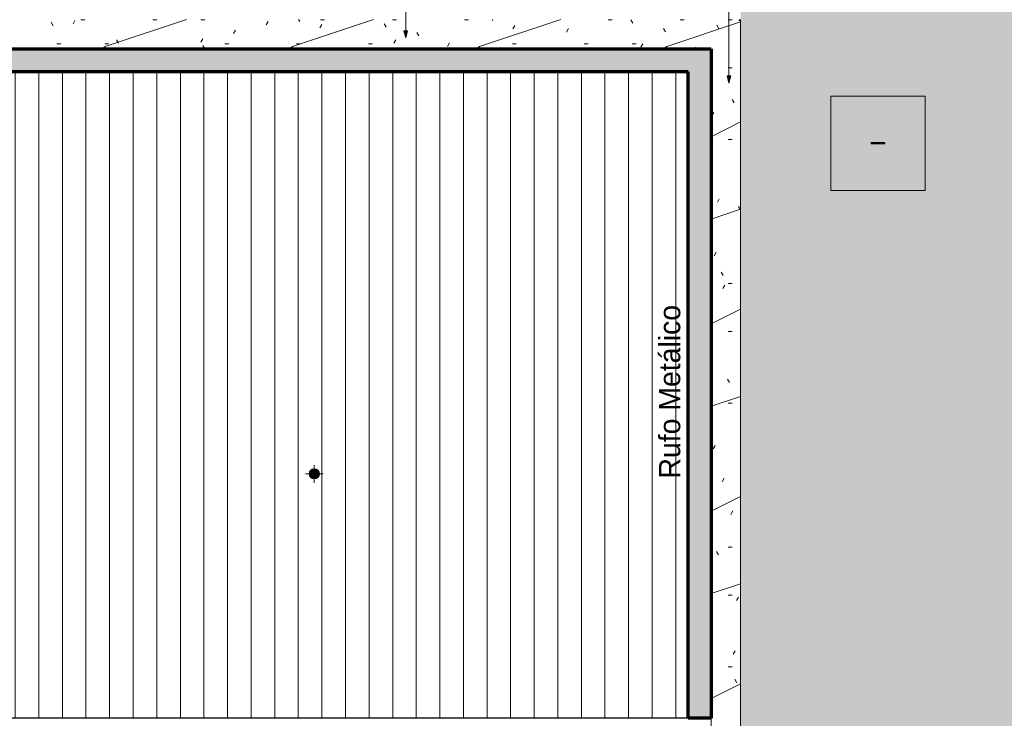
# Model space of a CAD drawing. Header units: millimetres. Extents: x -62808 to 71352, y -27667 to 33271.
# Tile 6 of 71: x -15962 to -7614, y -21568 to -15645. Entities that reach past the tile are written whole.
import ezdxf

# ---------------------------------------------------------------- set-up
doc = ezdxf.new("R2010")
doc.units = ezdxf.units.MM
for name, color, linetype, lineweight in [('A-DETL', 90, 'Continuous', 9), ('A-FLOR', 192, 'Continuous', 18), ('A-FLOR-PATT', 8, 'Continuous', 18), ('A-GENM', 13, 'Continuous', 9), ('A-ROOF', 132, 'Continuous', 9), ('A-ROOF-OTLN', 132, 'Continuous', 9), ('A-ROOF-PATT', 132, 'Continuous', 9), ('G-ANNO-TEXT', 231, 'Continuous', 9), ('P-PIPE', 3, 'Continuous', 9), ('P-PIPE-CNTR', 3, 'Continuous', 9), ('P-SANR-FIXT', 6, 'Continuous', 9)]:
    doc.layers.add(name, color=color, linetype=linetype, lineweight=lineweight)
doc.styles.add('Century Gothic', font='GOTHIC.TTF', dxfattribs={"height": 180})

# ---------------------------------------------------------------- blocks, each defined once
blk = doc.blocks.new('ESG_Caixa de Inspeção de Alvenaria - Caixa de Inspeção de Alvenaria-25896745-PLANTA DE IMPERMEABILIZAÇÃO - COBERTURA')
at = {"layer": 'P-SANR-FIXT'}
for points in [[(-45.1, 5), (-56.4, 2.5), (-55.2, 2.5), (-54.5, 0), (-29.8, 0), (-25, 3.5), (-40.5, 4.9), (-42.2, 4.9)], [(-48.4, 0), (-54.5, 0), (-55.6, -2.5), (-54.1, -3.6), (-45.1, -5), (-30, -4.3), (-25, -3.5), (-30.9, 0), (-45.1, 0)], [(25, 5), (-25, 4.3), (-25, 0), (25, 0), (25, 4.9)], [(-25, 0), (-25, -5), (25, -4.3), (25, 0)]]:
    blk.add_hatch(color=8, dxfattribs=at).paths.add_polyline_path(points)
h = blk.add_hatch(color=8, dxfattribs=at)
h.paths.add_polyline_path([(35.9, 5), (25, 4.3), (31.3, 0), (56.2, 0), (54.5, 4.6), (47.1, 5), (38.7, 4.5), (36.6, 4.9)])
h.paths.add_polyline_path([(25, 2.5), (27.4, 0), (29.8, 0), (27.2, 1.4)])
h = blk.add_hatch(color=8, dxfattribs=at)
h.paths.add_polyline_path([(48.4, 0), (29.8, 0), (25, -4.3), (37.2, -4.8), (43.7, -4.3), (53, -4.9), (55.5, -3.5), (56.2, 0), (50.6, 0)])
h.paths.add_polyline_path([(29.8, 0), (27.4, 0), (27.4, -1.2)])
at = {"layer": 'P-SANR-FIXT', "color": 253}
for p, q in [((25, 5), (-25, 5)), ((-25, -5), (25, -5))]:
    blk.add_line(p, q, dxfattribs=at)
at = {"layer": 'P-SANR-FIXT', "color": 253, "flags": 128}
for points in [[(-58.3, 0), (-58.3, 0.2), (-58.3, 0.4), (-58.3, 0.6), (-58.3, 0.8), (-58.2, 1), (-58.2, 1.2), (-58.1, 1.4), (-58.1, 1.6), (-58, 1.8), (-57.9, 1.9), (-57.9, 2.1), (-57.8, 2.3), (-57.7, 2.5), (-57.6, 2.7), (-57.5, 2.8), (-57.3, 3), (-57.2, 3.1), (-57.1, 3.3), (-57, 3.4), (-56.8, 3.6), (-56.7, 3.7), (-56.5, 3.9), (-56.4, 4), (-56.2, 4.1), (-56, 4.2), (-55.9, 4.3), (-55.7, 4.4), (-55.5, 4.5), (-55.3, 4.6), (-55.1, 4.7), (-55, 4.7), (-54.8, 4.8), (-54.6, 4.8), (-54.4, 4.9), (-54.2, 4.9), (-54, 5), (-53.8, 5), (-53.6, 5), (-53.4, 5), (-53.3, 5)], [(-53.3, -5), (-53.5, -5), (-53.7, -5), (-53.9, -5), (-54.1, -4.9), (-54.3, -4.9), (-54.5, -4.9), (-54.7, -4.8), (-54.9, -4.7), (-55.1, -4.7), (-55.3, -4.6), (-55.5, -4.5), (-55.6, -4.4), (-55.8, -4.3), (-56, -4.2), (-56.2, -4.1), (-56.3, -4), (-56.5, -3.9), (-56.6, -3.8), (-56.8, -3.6), (-56.9, -3.5), (-57.1, -3.3), (-57.2, -3.2), (-57.3, -3), (-57.4, -2.9), (-57.5, -2.7), (-57.6, -2.5), (-57.7, -2.4), (-57.8, -2.2), (-57.9, -2), (-58, -1.8), (-58.1, -1.6), (-58.1, -1.4), (-58.2, -1.2), (-58.2, -1), (-58.3, -0.8), (-58.3, -0.7), (-58.3, -0.5), (-58.3, -0.3), (-58.3, -0.1), (-58.3, 0)], [(-25, 5), (-26.1, 5), (-27.3, 5), (-28.4, 5), (-29.5, 5), (-30.6, 5), (-31.7, 5), (-32.8, 5), (-33.9, 5), (-35, 5), (-36, 5), (-37.1, 5), (-38.1, 5), (-39.1, 5), (-40.1, 5), (-41, 5), (-41.9, 5), (-42.8, 5), (-43.7, 5), (-44.5, 5), (-45.3, 5), (-46.1, 5), (-46.8, 5), (-47.5, 5), (-48.2, 5), (-48.8, 5), (-49.4, 5), (-50, 5), (-50.5, 5), (-51, 5), (-51.4, 5), (-51.8, 5), (-52.1, 5), (-52.4, 5), (-52.7, 5), (-52.9, 5), (-53.1, 5), (-53.2, 5), (-53.3, 5), (-53.3, 5)], [(-53.3, 5), (-53.3, 5), (-53.3, 5)], [(53.3, 5), (53.3, 5), (53.2, 5), (53.1, 5), (53, 5), (52.8, 5), (52.5, 5), (52.2, 5), (51.9, 5), (51.5, 5), (51.1, 5), (50.6, 5), (50.1, 5), (49.6, 5), (49, 5), (48.4, 5), (47.7, 5), (47, 5), (46.3, 5), (45.5, 5), (44.7, 5), (43.9, 5), (43.1, 5), (42.2, 5), (41.2, 5), (40.3, 5), (39.3, 5), (38.4, 5), (37.3, 5), (36.3, 5), (35.3, 5), (34.2, 5), (33.1, 5), (32, 5), (30.9, 5), (29.8, 5), (28.7, 5), (27.6, 5), (26.4, 5), (25.3, 5), (25, 5)], [(53.3, 5), (53.5, 5), (53.7, 5), (53.9, 5), (54.1, 4.9), (54.3, 4.9), (54.5, 4.9), (54.7, 4.8), (54.9, 4.7), (55.1, 4.7), (55.3, 4.6), (55.5, 4.5), (55.6, 4.4), (55.8, 4.3), (56, 4.2), (56.2, 4.1), (56.3, 4), (56.5, 3.9), (56.6, 3.8), (56.8, 3.6), (56.9, 3.5), (57.1, 3.3), (57.2, 3.2), (57.3, 3), (57.4, 2.9), (57.5, 2.7), (57.6, 2.5), (57.7, 2.4), (57.8, 2.2), (57.9, 2), (58, 1.8), (58.1, 1.6), (58.1, 1.4), (58.2, 1.2), (58.2, 1), (58.3, 0.8), (58.3, 0.7), (58.3, 0.5), (58.3, 0.3), (58.3, 0.1), (58.3, 0)], [(53.3, 5), (53.3, 5), (53.3, 5)], [(58.3, 0), (58.3, -0.2), (58.3, -0.4), (58.3, -0.6), (58.3, -0.8), (58.2, -1), (58.2, -1.2), (58.1, -1.4), (58.1, -1.6), (58, -1.8), (57.9, -1.9), (57.9, -2.1), (57.8, -2.3), (57.7, -2.5), (57.6, -2.7), (57.5, -2.8), (57.3, -3), (57.2, -3.1), (57.1, -3.3), (57, -3.4), (56.8, -3.6), (56.7, -3.7), (56.5, -3.9), (56.4, -4), (56.2, -4.1), (56, -4.2), (55.9, -4.3), (55.7, -4.4), (55.5, -4.5), (55.3, -4.6), (55.1, -4.7), (55, -4.7), (54.8, -4.8), (54.6, -4.8), (54.4, -4.9), (54.2, -4.9), (54, -5), (53.8, -5), (53.6, -5), (53.4, -5), (53.3, -5)], [(-53.3, -5), (-53.3, -5), (-53.3, -5)], [(-53.3, -5), (-53.3, -5), (-53.2, -5), (-53.1, -5), (-53, -5), (-52.8, -5), (-52.5, -5), (-52.2, -5), (-51.9, -5), (-51.5, -5), (-51.1, -5), (-50.6, -5), (-50.1, -5), (-49.6, -5), (-49, -5), (-48.4, -5), (-47.7, -5), (-47, -5), (-46.3, -5), (-45.5, -5), (-44.7, -5), (-43.9, -5), (-43.1, -5), (-42.2, -5), (-41.2, -5), (-40.3, -5), (-39.3, -5), (-38.4, -5), (-37.3, -5), (-36.3, -5), (-35.3, -5), (-34.2, -5), (-33.1, -5), (-32, -5), (-30.9, -5), (-29.8, -5), (-28.7, -5), (-27.6, -5), (-26.4, -5), (-25.3, -5), (-25, -5)], [(25, -5), (26.1, -5), (27.3, -5), (28.4, -5), (29.5, -5), (30.6, -5), (31.7, -5), (32.8, -5), (33.9, -5), (35, -5), (36, -5), (37.1, -5), (38.1, -5), (39.1, -5), (40.1, -5), (41, -5), (41.9, -5), (42.8, -5), (43.7, -5), (44.5, -5), (45.3, -5), (46.1, -5), (46.8, -5), (47.5, -5), (48.2, -5), (48.8, -5), (49.4, -5), (50, -5), (50.5, -5), (51, -5), (51.4, -5), (51.8, -5), (52.1, -5), (52.4, -5), (52.7, -5), (52.9, -5), (53.1, -5), (53.2, -5), (53.3, -5), (53.3, -5)], [(53.3, -5), (53.3, -5), (53.3, -5)]]:
    blk.add_lwpolyline(points, dxfattribs=at)
at = {"layer": 'P-SANR-FIXT', "color": 253}
for centre, start_param, end_param in [((-53.3, 0), 5.759587, 7.853982), ((-53.3, 0), 1.570796, 3.665191), ((53.3, 0), 4.712389, 6.283185), ((53.3, 0), 3.141593, 4.712389)]:
    blk.add_ellipse(centre, major_axis=(0, 5), ratio=0.998268, start_param=start_param, end_param=end_param, dxfattribs=at)
blk = doc.blocks.new('Laje Concreto _Inspeção_ - Laje Concreto _Inspeção_-25449057-PLANTA DE IMPERMEABILIZAÇÃO - COBERTURA')
at = {"layer": 'A-GENM', "color": 250}
for p, q in [((800, 400), (0, 400)), ((0, 400), (0, -400)), ((800, -400), (800, 400)), ((0, -400), (800, -400))]:
    blk.add_line(p, q, dxfattribs=at)
blk = doc.blocks.new('ESG_Serie Normal_Terminal de Ventilacao - Standard-V27-PLANTA DE IMPERMEABILIZAÇÃO - COBERTURA')
at = {"layer": 'P-PIPE'}
h = blk.add_hatch(color=256, dxfattribs=at)
h.paths.add_polyline_path([(-13464.1, -19538.7), (-13449.6, -19535.8), (-13439.2, -19530.3), (-13431.1, -19522.7), (-13425.3, -19513.6), (-13422.3, -19505.8), (-13421, -19495.6), (-13423.9, -19480.8), (-13429.3, -19470.7), (-13437.1, -19462.4), (-13446, -19456.8), (-13456.7, -19453.4), (-13465.6, -19452.6), (-13478.6, -19455.3), (-13489, -19460.8), (-13497, -19468.2), (-13502.9, -19477.5), (-13505.9, -19485.8), (-13507.2, -19495.6), (-13504.2, -19510.3), (-13498.8, -19520.5), (-13491.1, -19528.7), (-13482, -19534.4), (-13473.8, -19537.4), (-13465.6, -19538.5)])
h.paths.add_polyline_path([(-13464.1, -19537.2), (-13478.4, -19534.3), (-13488.4, -19529), (-13496.1, -19521.7), (-13501.6, -19512.9), (-13504.5, -19505.3), (-13505.5, -19493.9), (-13502.7, -19480.8), (-13497.5, -19471.3), (-13490.2, -19463.5), (-13481.5, -19458.1), (-13473.5, -19455.1), (-13462.6, -19454.1), (-13449.7, -19456.8), (-13439.8, -19462.1), (-13432.3, -19469.1), (-13426.5, -19478.2), (-13423.8, -19484.8), (-13422.6, -19497.2), (-13425.5, -19510.3), (-13430.6, -19519.8), (-13437.9, -19527.6), (-13446.6, -19533.1), (-13456.5, -19536.2), (-13463.8, -19537.2)])
h = blk.add_hatch(color=256, dxfattribs=at)
h.paths.add_polyline_path([(-13464.1, -19537.2), (-13449.7, -19534.3), (-13439.8, -19529), (-13432.3, -19522), (-13426.6, -19513), (-13423.7, -19505.3), (-13422.6, -19493.9), (-13425.5, -19480.8), (-13430.6, -19471.3), (-13437.9, -19463.5), (-13446.6, -19458.1), (-13457.5, -19454.7), (-13465.6, -19454.1), (-13478.4, -19456.8), (-13488.4, -19462.1), (-13495.9, -19469.1), (-13501.6, -19478.2), (-13504.9, -19488.7), (-13505.5, -19497.2), (-13502.7, -19510.3), (-13497.5, -19519.8), (-13490.2, -19527.6), (-13481.5, -19533.1), (-13473.5, -19536), (-13464.3, -19537.2)])
h.paths.add_polyline_path([(-13464.1, -19535.7), (-13478, -19532.9), (-13487.3, -19527.9), (-13494.6, -19521.2), (-13500.5, -19511.6), (-13502.9, -19505.3), (-13503.8, -19492.1), (-13501.4, -19481.6), (-13496.4, -19472.4), (-13490.5, -19465.7), (-13480.6, -19459.3), (-13470.7, -19456.3), (-13462.6, -19455.6), (-13450.1, -19458.3), (-13440.9, -19463.2), (-13433.6, -19469.9), (-13427.7, -19479.3), (-13425.2, -19485.8), (-13424.4, -19499), (-13426.8, -19509.5), (-13431.7, -19518.8), (-13437.6, -19525.4), (-13447.5, -19531.8), (-13456.6, -19534.7), (-13463.7, -19535.7)])
h = blk.add_hatch(color=256, dxfattribs=at)
h.paths.add_polyline_path([(-13464.1, -19535.7), (-13450.1, -19532.9), (-13440.9, -19527.9), (-13433.6, -19521.2), (-13427.7, -19511.8), (-13425.1, -19504.7), (-13424.4, -19492.1), (-13426.8, -19481.6), (-13431.7, -19472.4), (-13438.7, -19464.9), (-13447.2, -19459.5), (-13456.6, -19456.4), (-13465.6, -19455.6), (-13478, -19458.3), (-13487.7, -19463.5), (-13494.8, -19470.2), (-13500.4, -19479.3), (-13503.2, -19487.7), (-13503.8, -19499), (-13501.4, -19509.5), (-13496.4, -19518.8), (-13490.5, -19525.4), (-13480.6, -19531.8), (-13471.6, -19534.7), (-13464.4, -19535.7)])
h.paths.add_polyline_path([(-13464.1, -19534.2), (-13477, -19531.6), (-13486.6, -19526.5), (-13494.1, -19519.3), (-13498.9, -19511.6), (-13501.6, -19504), (-13502.2, -19491.6), (-13499.7, -19481.5), (-13495.2, -19473.3), (-13490.5, -19467.6), (-13479.7, -19460.6), (-13469.7, -19457.7), (-13462.6, -19457.1), (-13451.2, -19459.5), (-13441.6, -19464.6), (-13434.1, -19471.8), (-13429.3, -19479.5), (-13426.6, -19487.1), (-13426, -19499.6), (-13428.5, -19509.7), (-13432.9, -19517.8), (-13437.6, -19523.5), (-13448.5, -19530.5), (-13458.5, -19533.4), (-13463.6, -19534.1)])
h = blk.add_hatch(color=256, dxfattribs=at)
h.paths.add_polyline_path([(-13430.6, -19514.9), (-13426.6, -19504), (-13426, -19491.6), (-13428.5, -19481.5), (-13431.4, -19477.3), (-13431.1, -19478.2), (-13427.4, -19489.9), (-13427.3, -19499.7), (-13429.7, -19509.3), (-13431, -19514.4)])
h.paths.add_polyline_path([(-13464.1, -19534.2), (-13450.1, -19531.2), (-13441.6, -19526.5), (-13434.1, -19519.3), (-13431.9, -19514.7), (-13432.8, -19515.6), (-13440.9, -19524.5), (-13449.3, -19529.5), (-13458.8, -19532.2), (-13463.6, -19533.1)])
h.paths.add_polyline_path([(-13497.5, -19514.9), (-13497, -19512.9), (-13500.7, -19501.2), (-13500.9, -19491.4), (-13498.5, -19481.8), (-13497.2, -19476.7), (-13497.9, -19477.1), (-13501.6, -19487.1), (-13502.2, -19499.6), (-13499.7, -19509.7), (-13497.7, -19514.4)])
h.paths.add_polyline_path([(-13464.1, -19534.2), (-13465.6, -19532.7), (-13477.5, -19530.1), (-13486.1, -19525.4), (-13493.2, -19518.5), (-13496.4, -19514.7), (-13496.9, -19515.6), (-13489.2, -19524.6), (-13479.7, -19530.5), (-13469.7, -19533.4), (-13464.6, -19534.1)])
h.paths.add_polyline_path([(-13432.1, -19476.4), (-13431.2, -19475.5), (-13439, -19466.5), (-13448.5, -19460.6), (-13458.5, -19457.7), (-13463.5, -19458.2), (-13462.6, -19458.4), (-13450.6, -19461), (-13442, -19465.8), (-13435, -19472.6), (-13432.2, -19476.2)])
h.paths.add_polyline_path([(-13496.1, -19476.4), (-13487.3, -19466.6), (-13478.9, -19461.6), (-13469.4, -19458.9), (-13464.3, -19457.4), (-13464.9, -19457.1), (-13478, -19459.9), (-13486.6, -19464.6), (-13494.1, -19471.8), (-13496.2, -19476.4)])
for points in [[(-13464.1, -19532.9), (-13464.1, -19458.2), (-13474.6, -19459.8), (-13483.8, -19464), (-13492.6, -19471.8), (-13497, -19478.2), (-13500.7, -19489.9), (-13501.5, -19495.6), (-13500, -19505.6), (-13493.8, -19517.7), (-13489.5, -19522.7), (-13481.9, -19528.3), (-13472.9, -19531.8), (-13464.1, -19532.9)], [(-13464.1, -19532.9), (-13454.4, -19531.6), (-13444.9, -19527.6), (-13435.6, -19519.3), (-13431.7, -19514.2), (-13427.4, -19501.2), (-13426.7, -19495.6), (-13428.1, -19485.5), (-13433.2, -19474.9), (-13437.6, -19469.1), (-13446.2, -19462.8), (-13456.5, -19459.2), (-13464.1, -19459.3), (-13464.1, -19531.7)]]:
    blk.add_hatch(color=256, dxfattribs=at).paths.add_polyline_path(points)
for radius, start, end in [(43.5, 90, 270), (43.1, 90, 270), (42, 90, 270), (41.7, 90, 270), (40.4, 90, 270), (40.1, 90, 270), (38.9, 90, 270), (38.6, 90, 270), (37.4, 90, 270), (43.5, 270, 90), (43.1, 270, 90), (42, 270, 90), (41.7, 270, 90), (40.4, 270, 90), (40.1, 270, 90), (38.9, 270, 90), (38.6, 270, 90), (37.4, 270, 90)]:
    blk.add_arc((-13464.1, -19495.6), radius, start, end, dxfattribs=at)
blk = doc.blocks.new('BE-PMSa-MOD-ESG-ESCOLA-EX-000-R_rvt-1-PLANTA DE IMPERMEABILIZAÇÃO - COBERTURA')
at = {"layer": 'P-PIPE-CNTR', "color": 253}
for p, q in [((-13464.1, -19452.4), (-13464.1, -19420.6)), ((-13539.1, -19495.6), (-13507.2, -19495.6)), ((-13421, -19495.6), (-13389.1, -19495.6)), ((-13464.1, -19570.6), (-13464.1, -19538.7))]:
    blk.add_line(p, q, dxfattribs=at)
at = {"layer": 'A-GENM', "color": 253, "lineweight": 9, "xscale": 0.9999999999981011, "yscale": 0.9999999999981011, "rotation": 180}
blk.add_blockref('Laje Concreto _Inspeção_ - Laje Concreto _Inspeção_-25449057-PLANTA DE IMPERMEABILIZAÇÃO - COBERTURA', (-8286.3, -16692.2), dxfattribs=at)
at = {"layer": 'P-PIPE', "color": 253, "lineweight": 9}
blk.add_blockref('ESG_Serie Normal_Terminal de Ventilacao - Standard-V27-PLANTA DE IMPERMEABILIZAÇÃO - COBERTURA', (0, 0), dxfattribs=at)
at = {"layer": 'P-SANR-FIXT', "color": 253, "lineweight": 9, "xscale": 0.9999999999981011, "yscale": 0.9999999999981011, "rotation": 180}
blk.add_blockref('ESG_Caixa de Inspeção de Alvenaria - Caixa de Inspeção de Alvenaria-25896745-PLANTA DE IMPERMEABILIZAÇÃO - COBERTURA', (-8686.3, -16692.2), dxfattribs=at)
blk = doc.blocks.new('CHAPIM2 - CHAPIM-5294395-PLANTA DE IMPERMEABILIZAÇÃO - COBERTURA')
at = {"layer": 'A-ROOF-PATT', "lineweight": 5}
h = blk.add_hatch(dxfattribs=at)
h.set_pattern_fill('FP_23', color=31, style=0, pattern_type=2)
h.set_pattern_definition([(0, (0, 0), (812.8, 203.2), [33.528, -576.072, 33.528, -576.072, -3251.2]), (0, (0, 0), (812.8, 203.2), [-1219.2, 33.528, -1185.672, 33.528, -576.072, -1422.4]), (0, (0, 0), (812.8, 203.2), [-3048, 33.528, -372.872, 33.528, -982.472]), (120, (304.8, 101.6), (-582.3764, 602.3054), [33.528, -576.072, 33.528, -576.072, -3251.2]), (120, (304.8, 101.6), (-582.3764, 602.3054), [-1219.2, 33.528, -1185.672, 33.528, -576.072, -1422.4]), (120, (304.8, 101.6), (-582.3764, 602.3054), [-3048, 33.528, -372.872, 33.528, -982.472]), (240, (406.4, 508), (-230.4236, -805.5054), [33.528, -576.072, 33.528, -576.072, -3251.2]), (240, (406.4, 508), (-230.4236, -805.5054), [-1219.2, 33.528, -1185.672, 33.528, -576.072, -1422.4]), (240, (406.4, 508), (-230.4236, -805.5054), [-3048, 33.528, -372.872, 33.528, -982.472])])
h.paths.add_polyline_path([(-19651.1, -23367.9), (-9849.9, -23367.9), (-9849.9, -15642.9), (-26358.2, -15642.9), (-26358.2, -15892.9), (-10099.9, -15892.9), (-10099.9, -23117.9), (-26358.2, -23117.9), (-26358.2, -23367.9), (-20162, -23367.9)])
h = blk.add_hatch(dxfattribs=at)
h.set_pattern_fill('FP_18', color=31, style=0, pattern_type=2)
h.set_pattern_definition([(216.87, (635, 1587.5), (4762.4943, 3175.0085), [793.75, -7143.75]), (206.565, (1587.5, 1111.25), (-1587.501, -1587.499), [1774.88, -1774.88]), (198.435, (1587.5, 317.5), (-3174.9975, -1587.503), [1004.024, -4016.09])])
h.paths.add_polyline_path([(-19651.1, -23367.9), (-9849.9, -23367.9), (-9849.9, -15642.9), (-26358.2, -15642.9), (-26358.2, -15892.9), (-10099.9, -15892.9), (-10099.9, -23117.9), (-26358.2, -23117.9), (-26358.2, -23367.9), (-20162, -23367.9)])
at = {"layer": 'A-ROOF-OTLN', "color": 130, "lineweight": 5}
for p, q in [((-9849.9, -15642.9), (-9849.9, -23367.9)), ((-10099.9, -15892.9), (-26358.2, -15892.9)), ((-10099.9, -23117.9), (-10099.9, -15892.9))]:
    blk.add_line(p, q, dxfattribs=at)
blk = doc.blocks.new('BE-PMSa-MOD-ARQ-ESCOLA-EX-000-R_0056_rvt-1-PLANTA DE IMPERMEABILIZAÇÃO - COBERTURA')
at = {"layer": 'A-FLOR-PATT', "lineweight": 5}
h = blk.add_hatch(dxfattribs=at)
h.set_pattern_fill('FP_3', color=55, style=0, pattern_type=2)
h.set_pattern_definition([(45, (-18186.55, -4434.14), (0, 212.13203), [450, -150]), (135, (-18080.48, -4328.07), (1e-14, 212.13203), [450, -150])])
h.paths.add_polyline_path([(-7620.6, -25687.4), (-7620.3, -25685.9), (-7616.3, -25685.9), (-7615.8, -25657.5), (-7502.5, -25659.7), (-7502.5, -23934.2), (-7477.5, -23934.2), (-7477.5, -21918.1), (-7502.5, -21918.1), (-7502.5, -16763.1), (-7477.5, -16763.1), (-7477.5, 2311.9), (-2935.5, 2311.9), (-2935.5, 6792.9), (-27325.2, 6792.9), (-27325.2, 2852.9), (-26358.2, 2852.9), (-26358.2, 2311.5), (-9894.9, 2311.5), (-9894.9, -15523.5), (-9849.9, -15523.5), (-9849.9, -23367.9), (-9894.9, -23367.9), (-9894.9, -25621.4), (-9872.4, -25621.9), (-9872.4, -25665.9), (-7620.7, -25687.4)])
h.paths.add_polyline_path([(-7730.1, -25658.7), (-7770.1, -25657.9), (-7751.4, -24718.1), (-7711.4, -24718.9), (-7718.2, -25063.7)])
h.paths.add_polyline_path([(-9669.7, -25620.1), (-9709.7, -25619.3), (-9691, -24679.5), (-9651, -24680.3), (-9669.4, -25603.3)])
h.paths.add_polyline_path([(-9086.3, -23134.7), (-9086.3, -22334.7), (-8286.3, -22334.7), (-8286.3, -23134.7), (-8922.3, -23134.7)])
h.paths.add_polyline_path([(-8711.3, -16694.7), (-8712.4, -16691), (-8713.6, -16692.2), (-8712.4, -16693.6)])
h.paths.add_polyline_path([(-8716, -16692.2), (-8711.3, -16688.7), (-8712.2, -16688.7), (-8714.7, -16691)])
h.paths.add_polyline_path([(-8711.3, -16696.6), (-8711.3, -16694.7), (-8713.3, -16694.7), (-8712.1, -16695.8)])
h.paths.add_polyline_path([(-8661.3, -16689.7), (-8660.1, -16693.5), (-8658.9, -16692.2), (-8660.1, -16691)])
h.paths.add_polyline_path([(-8661.3, -16688.7), (-8661.3, -16689.7), (-8659.9, -16689.7)])
h.paths.add_polyline_path([(-8629, -16692.2), (-8631, -16689.7), (-8631.2, -16694.1), (-8630.2, -16694.1), (-8629.4, -16692.8)])
h.paths.add_polyline_path([(-8661.3, -16697.2), (-8741.5, -16696.6), (-8741.9, -16689.7), (-8740.8, -16687.6), (-8733.4, -16687.3), (-8726.3, -16687.9), (-8716.9, -16687.4), (-8711.3, -16687.2), (-8661.3, -16687.9), (-8661.3, -16688.7), (-8645.7, -16687.3), (-8634, -16688.2), (-8631.8, -16687.9), (-8629.5, -16693.5), (-8630.5, -16696.6), (-8631.3, -16695.8), (-8632.2, -16695.8), (-8641.2, -16697.2), (-8656.5, -16696.5), (-8661.3, -16696.7), (-8661.3, -16697.2)])
h.paths.add_polyline_path([(-8711.3, -9790.9), (-8712.4, -9787.1), (-8713.6, -9788.4), (-8712.4, -9789.8)])
h.paths.add_polyline_path([(-8716, -9788.4), (-8711.3, -9784.9), (-8712.2, -9784.9), (-8714.7, -9787.2)])
h.paths.add_polyline_path([(-8711.3, -9792.8), (-8711.3, -9790.9), (-8713.3, -9790.9), (-8712.1, -9792)])
h.paths.add_polyline_path([(-8661.3, -9785.9), (-8660.1, -9789.7), (-8658.9, -9788.4), (-8660.1, -9787.1)])
h.paths.add_polyline_path([(-8661.3, -9784.9), (-8661.3, -9785.9), (-8659.9, -9785.9)])
h.paths.add_polyline_path([(-8629, -9788.4), (-8631, -9785.9), (-8631.2, -9790.3), (-8630.2, -9790.3), (-8629.4, -9789)])
h.paths.add_polyline_path([(-8661.3, -9793.4), (-8741.5, -9792.8), (-8741.9, -9785.9), (-8740.8, -9783.8), (-8733.4, -9783.5), (-8726.3, -9784.1), (-8716.9, -9783.6), (-8711.3, -9783.4), (-8661.3, -9784.1), (-8661.3, -9784.9), (-8645.7, -9783.5), (-8634, -9784.4), (-8631.8, -9784.1), (-8629.5, -9789.7), (-8630.5, -9792.8), (-8631.3, -9792), (-8632.2, -9792), (-8641.2, -9793.4), (-8656.5, -9792.7), (-8661.3, -9792.9), (-8661.3, -9793.3)])
h.paths.add_polyline_path([(-58004, 2852.9), (-33529.2, 2852.9), (-33529.2, 6792.9), (-57979.5, 6792.9), (-57979.5, 6752.9), (-57990.5, 6752.9), (-57990.5, 5756), (-57979.5, 5756), (-57979.5, 5716), (-57983, 5716), (-57983, 5636), (-58037, 5636), (-58037, 3636), (-57983, 3636), (-57983, 3556), (-57993, 3556), (-57993, 3516), (-58004, 3516), (-58004, 2983.7)])
h.paths.add_polyline_path([(-42955.5, 4425.1), (-43755.5, 4425.1), (-43755.5, 5245.1), (-42955.5, 5245.1), (-42955.5, 4647.5)])
h.paths.add_polyline_path([(-8711.3, 4832.6), (-8712.4, 4836.4), (-8713.6, 4835.1), (-8712.4, 4833.7)])
h.paths.add_polyline_path([(-8716, 4835.1), (-8711.3, 4838.6), (-8712.2, 4838.6), (-8714.7, 4836.3)])
h.paths.add_polyline_path([(-8711.3, 4830.7), (-8711.3, 4832.6), (-8713.3, 4832.6), (-8712.1, 4831.5)])
h.paths.add_polyline_path([(-8661.3, 4837.6), (-8660.1, 4833.8), (-8658.9, 4835.1), (-8660.1, 4836.4)])
h.paths.add_polyline_path([(-8661.3, 4838.6), (-8661.3, 4837.6), (-8659.9, 4837.6)])
h.paths.add_polyline_path([(-8629, 4835.1), (-8631, 4837.6), (-8631.2, 4833.2), (-8630.2, 4833.2), (-8629.4, 4834.5)])
h.paths.add_polyline_path([(-8711.3, 4830.1), (-8711.3, 4830.7), (-8725, 4830.5), (-8730, 4830.7), (-8739.2, 4830.1), (-8741.7, 4831.5), (-8741.9, 4837.6), (-8740.8, 4839.7), (-8733.4, 4840), (-8726.3, 4839.4), (-8716.9, 4839.9), (-8711.3, 4840.1), (-8661.3, 4839.4), (-8661.3, 4838.6), (-8645.7, 4840), (-8634, 4839.1), (-8631.8, 4839.4), (-8629.5, 4833.8), (-8630.5, 4830.7), (-8631.3, 4831.5), (-8632.2, 4831.5), (-8641.2, 4830.1), (-8656.5, 4830.8), (-8661.3, 4830.6), (-8661.3, 4830.1)])
h.paths.add_polyline_path([(-13196.7, 5411.2), (-13196.7, 6185.2), (-12422.7, 6185.2), (-12422.7, 5411.2), (-12959.7, 5411.2)])
h.paths.add_polyline_path([(-24345.4, 5411.2), (-24882.4, 5411.2), (-24882.4, 6185.2), (-24108.4, 6185.2), (-24108.4, 5411.2)])
h.paths.add_polyline_path([(-40876.1, 5411.2), (-41561.6, 5411.2), (-41561.6, 6185.2), (-40787.6, 6185.2), (-40787.6, 5411.2)])
h.paths.add_polyline_path([(-45836.7, 5411.2), (-46373.7, 5411.2), (-46373.7, 6185.2), (-45599.7, 6185.2), (-45599.7, 5411.2), (-45601.2, 5411.2)])
h.paths.add_polyline_path([(-12822.2, 5663.2), (-12797.2, 5663.2), (-12797.2, 5933.2), (-12822.2, 5933.2), (-12822.2, 5665.9)])
h.paths.add_polyline_path([(-12917.2, 5663.2), (-12917.2, 5933.2), (-12944.7, 5933.2), (-12944.7, 5663.2)])
h.paths.add_polyline_path([(-12837.2, 5663.2), (-12837.2, 5933.2), (-12862.2, 5933.2), (-12862.2, 5663.2)])
h.paths.add_polyline_path([(-12902.2, 5663.2), (-12877.2, 5663.2), (-12877.2, 5933.2), (-12902.2, 5933.2), (-12902.2, 5705.7)])
h.paths.add_polyline_path([(-12782.2, 5663.2), (-12757.2, 5663.2), (-12757.2, 5933.2), (-12782.2, 5933.2), (-12782.2, 5667)])
h.paths.add_polyline_path([(-12742.2, 5663.2), (-12717.2, 5663.2), (-12717.2, 5933.2), (-12742.2, 5933.2), (-12742.2, 5730.7)])
h.paths.add_polyline_path([(-12702.2, 5663.2), (-12674.7, 5663.2), (-12674.7, 5933.2), (-12702.2, 5933.2), (-12702.2, 5690.7)])
h.paths.add_polyline_path([(-41309.6, 5663.2), (-41282.1, 5663.2), (-41282.1, 5933.2), (-41309.6, 5933.2), (-41309.6, 5921.9)])
h.paths.add_polyline_path([(-24630.4, 5663.2), (-24360.4, 5663.2), (-24360.4, 5690.7), (-24630.4, 5690.7)])
h.paths.add_polyline_path([(-41242.1, 5663.2), (-41242.1, 5933.2), (-41267.1, 5933.2), (-41267.1, 5663.2)])
h.paths.add_polyline_path([(-41187.1, 5663.2), (-41162.1, 5663.2), (-41162.1, 5933.2), (-41187.1, 5933.2), (-41187.1, 5665.9)])
h.paths.add_polyline_path([(-41107.1, 5663.2), (-41082.1, 5663.2), (-41082.1, 5933.2), (-41107.1, 5933.2), (-41107.1, 5730.7)])
h.paths.add_polyline_path([(-41147.1, 5663.2), (-41122.1, 5663.2), (-41122.1, 5933.2), (-41147.1, 5933.2), (-41147.1, 5667)])
h.paths.add_polyline_path([(-41202.1, 5663.2), (-41202.1, 5933.2), (-41227.1, 5933.2), (-41227.1, 5663.2)])
h.paths.add_polyline_path([(-46054.2, 5663.2), (-46054.2, 5933.2), (-46079.2, 5933.2), (-46079.2, 5663.2)])
h.paths.add_polyline_path([(-45959.2, 5663.2), (-45934.2, 5663.2), (-45934.2, 5933.2), (-45959.2, 5933.2), (-45959.2, 5667)])
h.paths.add_polyline_path([(-45974.2, 5663.2), (-45974.2, 5933.2), (-45999.2, 5933.2), (-45999.2, 5663.2)])
h.paths.add_polyline_path([(-46094.2, 5663.2), (-46094.2, 5933.2), (-46121.7, 5933.2), (-46121.7, 5663.2)])
h.paths.add_polyline_path([(-46014.2, 5663.2), (-46014.2, 5933.2), (-46039.2, 5933.2), (-46039.2, 5663.2)])
h.paths.add_polyline_path([(-41067.1, 5663.2), (-41039.6, 5663.2), (-41039.6, 5933.2), (-41067.1, 5933.2), (-41067.1, 5690.7)])
h.paths.add_polyline_path([(-45879.2, 5663.2), (-45851.7, 5663.2), (-45851.7, 5933.2), (-45879.2, 5933.2), (-45879.2, 5690.7)])
h.paths.add_polyline_path([(-45919.2, 5663.2), (-45894.2, 5663.2), (-45894.2, 5933.2), (-45919.2, 5933.2), (-45919.2, 5730.7)])
h.paths.add_polyline_path([(-24360.4, 5705.7), (-24360.4, 5730.7), (-24630.4, 5730.7), (-24630.4, 5705.7), (-24402.9, 5705.7)])
h.paths.add_polyline_path([(-24360.4, 5745.7), (-24360.4, 5770.7), (-24630.4, 5770.7), (-24630.4, 5745.7), (-24363.1, 5745.7)])
h.paths.add_polyline_path([(-24628.6, 5785.7), (-24360.4, 5785.7), (-24360.4, 5810.7), (-24630.4, 5810.7), (-24630.4, 5785.7)])
h.paths.add_polyline_path([(-24626.5, 5825.7), (-24360.4, 5825.7), (-24360.4, 5850.7), (-24630.4, 5850.7), (-24630.4, 5825.7)])
h.paths.add_polyline_path([(-24427.9, 5865.7), (-24360.4, 5865.7), (-24360.4, 5890.7), (-24630.4, 5890.7), (-24630.4, 5865.7), (-24562.9, 5865.7)])
h.paths.add_polyline_path([(-24602.9, 5905.7), (-24360.4, 5905.7), (-24360.4, 5933.2), (-24630.4, 5933.2), (-24630.4, 5905.7)])
at = {"layer": 'A-ROOF-OTLN', "lineweight": 5}
blk.add_hatch(color=254, dxfattribs=at).paths.add_polyline_path([(-10199.5, -21567.9), (-10099.9, -21567.9), (-10099.9, -21562.9), (-26358.2, -21562.9), (-26357, -21567.9), (-10294.9, -21567.9)])
at = {"layer": 'A-ROOF-PATT', "lineweight": 5}
h = blk.add_hatch(dxfattribs=at)
h.set_pattern_fill('FP_19', color=31, style=0, pattern_type=2)
h.set_pattern_definition([(90, (0, -38729.67), (-200, 1e-14), [])])
h.paths.add_polyline_path([(-26357, -21562.9), (-10294.9, -21562.9), (-10294.9, -16087.2), (-26358.2, -16087.2), (-26357, -21389.3)])
h.paths.add_polyline_path([(-18244.7, -20003.3), (-18644.7, -19603.3), (-17844.7, -19603.3)])
h.paths.add_polyline_path([(-13464.1, -19538.7), (-13478.6, -19535.8), (-13489, -19530.3), (-13497.1, -19522.7), (-13502.9, -19513.6), (-13505.9, -19505.3), (-13507.2, -19495.6), (-13504.2, -19480.8), (-13498.8, -19470.7), (-13491.1, -19462.4), (-13482.2, -19456.8), (-13473.8, -19453.7), (-13462.6, -19452.6), (-13449.6, -19455.3), (-13439.2, -19460.8), (-13431.2, -19468.2), (-13425.3, -19477.5), (-13422.3, -19485.3), (-13421, -19495.6), (-13423.9, -19510.3), (-13429.3, -19520.5), (-13437.1, -19528.7), (-13446, -19534.3), (-13456.5, -19537.7), (-13462.6, -19538.5)])
h.paths.add_polyline_path([(-17179.1, -19538.7), (-17193.6, -19535.8), (-17204, -19530.3), (-17212.1, -19522.7), (-17217.9, -19513.6), (-17220.8, -19506.4), (-17222.2, -19495.6), (-17219.2, -19480.8), (-17213.8, -19470.7), (-17206.1, -19462.4), (-17197.2, -19456.8), (-17188.8, -19453.7), (-17177.6, -19452.6), (-17164.6, -19455.3), (-17154.2, -19460.8), (-17146.2, -19468.2), (-17140.3, -19477.5), (-17137.2, -19485.8), (-17136.2, -19496.9), (-17138.9, -19510.3), (-17144.3, -19520.5), (-17152.1, -19528.7), (-17161, -19534.3), (-17169.4, -19537.4), (-17177.6, -19538.5)])
at = {"layer": 'A-ROOF', "color": 130, "lineweight": 5}
blk.add_line((-26357, -21562.9), (-10294.9, -21562.9), dxfattribs=at)
at = {"layer": 'A-ROOF-OTLN', "color": 130, "lineweight": 5}
blk.add_line((-26358.2, -21567.9), (-10099.9, -21567.9), dxfattribs=at)
at = {"layer": 'A-ROOF', "color": 90, "lineweight": 5}
blk.add_blockref('CHAPIM2 - CHAPIM-5294395-PLANTA DE IMPERMEABILIZAÇÃO - COBERTURA', (0, 0), dxfattribs=at)

msp = doc.modelspace()

# ---------------------------------------------------------------- hatches: boundary and pattern name
at = {"layer": 'A-FLOR', "lineweight": 5}
msp.add_hatch(color=9, dxfattribs=at).paths.add_polyline_path([(-10199.519, -21562.918), (-10099.95, -21562.918), (-10099.95, -15892.918), (-26358.21, -15892.918), (-26358.21, -16087.228), (-10294.95, -16087.918), (-10294.95, -21562.918)])
at = {"layer": 'G-ANNO-TEXT'}
for points in [[(-12689.583, -15799.982), (-12673.506, -15739.982), (-12705.66, -15739.982)], [(-9949.014, -16182.204), (-9932.937, -16122.204), (-9965.091, -16122.204)]]:
    msp.add_hatch(color=250, dxfattribs=at).paths.add_polyline_path(points)

# ---------------------------------------------------------------- linework, layer by layer
at = {"layer": 'A-DETL', "lineweight": 70}
for p, q in [((-26358.21, -15892.918), (-10099.95, -15892.918)), ((-10099.95, -15892.918), (-10099.95, -21567.918)), ((-10295.636, -16087.228), (-26358.21, -16087.228)), ((-10295.636, -21567.918), (-10295.636, -16087.228)), ((-10099.95, -21567.918), (-10295.636, -21567.918))]:
    msp.add_line(p, q, dxfattribs=at)
at = {"layer": 'A-FLOR'}
for p, q in [((-26358.21, -16087.228), (-10294.95, -16087.228)), ((-10294.95, -16087.228), (-10294.95, -21562.918)), ((-10294.95, -21562.918), (-10099.95, -21562.918))]:
    msp.add_line(p, q, dxfattribs=at)
at = {"layer": 'G-ANNO-TEXT', "color": 250}
for p, q in [((-9949.014, -16182.204), (-9949.014, -15255.738)), ((-12689.583, -15799.982), (-12689.583, -15398.571)), ((-12673.506, -15739.982), (-12705.66, -15739.982)), ((-12705.66, -15739.982), (-12689.583, -15799.982)), ((-12689.583, -15799.982), (-12673.506, -15739.982)), ((-9932.937, -16122.204), (-9965.091, -16122.204)), ((-9965.091, -16122.204), (-9949.014, -16182.204)), ((-9949.014, -16182.204), (-9932.937, -16122.204))]:
    msp.add_line(p, q, dxfattribs=at)

# ---------------------------------------------------------------- block references
at = {"lineweight": 5}
for name in ['BE-PMSa-MOD-ARQ-ESCOLA-EX-000-R_0056_rvt-1-PLANTA DE IMPERMEABILIZAÇÃO - COBERTURA', 'BE-PMSa-MOD-ESG-ESCOLA-EX-000-R_rvt-1-PLANTA DE IMPERMEABILIZAÇÃO - COBERTURA']:
    msp.add_blockref(name, (0, 0), dxfattribs=at)

# ---------------------------------------------------------------- texts
at = {"layer": 'G-ANNO-TEXT', "color": 7, "insert": (-10541.875, -19535.04), "char_height": 180, "width": 1988.185, "attachment_point": 1, "rotation": 90, "style": 'Century Gothic'}
msp.add_mtext('Rufo Metálico', dxfattribs=at)

doc.saveas('drawing.dxf')
